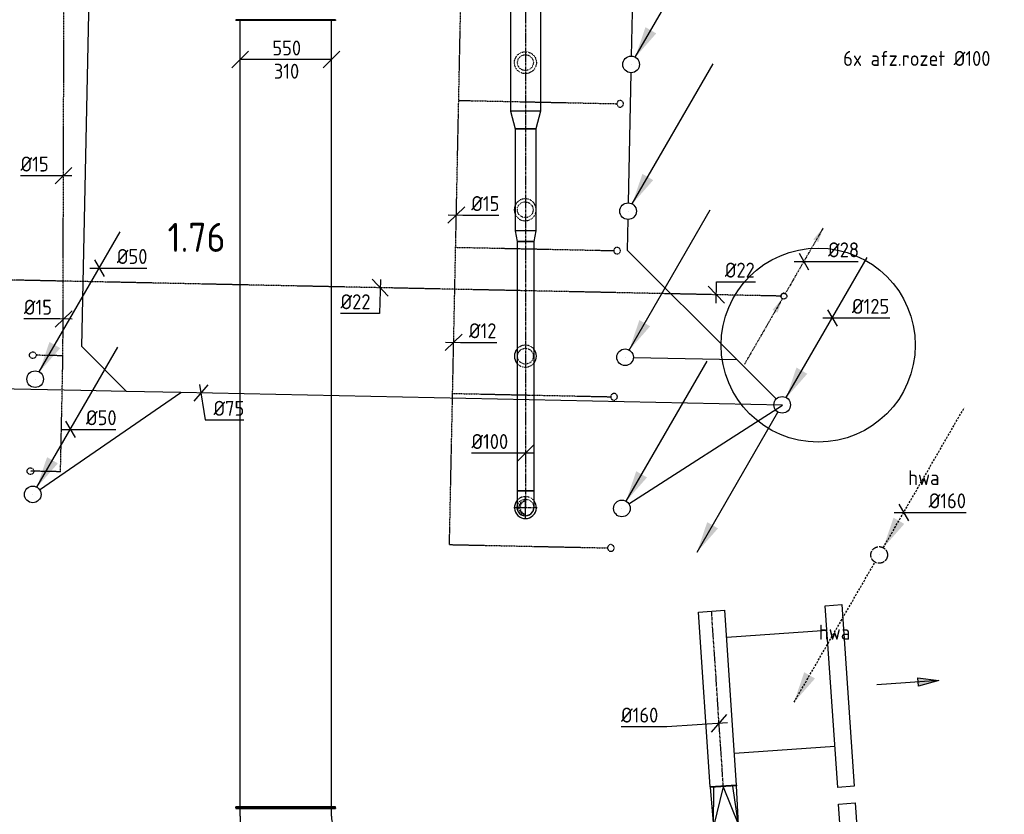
# Model space of a CAD drawing. Header units: millimetres. Extents: x -2733 to 48660, y -299 to 65852.
# Tile 30 of 44: x 26075 to 32002, y 19289 to 24075. Entities that reach past the tile are written whole.
import ezdxf
from ezdxf.enums import TextEntityAlignment as Align

# ---------------------------------------------------------------- set-up
doc = ezdxf.new("R2010")
doc.units = ezdxf.units.MM
for name, pattern in [('2322109', [10, 5, -2, 1, -2]), ('2322109_a', [10, 5, -2, 1, -2]), ('2322121', [2000, 1000, 1000]), ('2322121_a', [2000, 1000, 1000]), ('2322122', [47, 40, -7]), ('2322122_a', [19.5, 12.5, -7]), ('CENTER2', [28.575, 19.05, -3.175, 3.175, -3.175]), ('SMALL_DASH', [1.5, 0.5, -1])]:
    doc.linetypes.add(name, pattern=pattern)
for name, color, linetype in [('bTuwkundig', 7, 'Continuous'), ('WL521---_D', 4, 'Continuous'), ('WL524---', 4, '2322121'), ('WL531---', 5, '2322109'), ('WL561---', 4, 'Continuous'), ('WL570---_RETOUR_D', 4, 'Continuous'), ('WL570---_RETOUR_HL', 1, 'CENTER2'), ('WL570---_RETOUR_RST', 4, 'Continuous'), ('WL570---_TOEVOER', 3, 'Continuous'), ('WL570---_TOEVOER_D', 3, 'Continuous'), ('WL570---_TOEVOER_HL', 1, 'CENTER2'), ('WM521---', 1, 'Continuous'), ('WM524---', 1, 'Continuous'), ('WM531---', 1, 'Continuous'), ('WM561---', 1, 'Continuous'), ('WM570---', 1, 'Continuous'), ('WM570---_RETOUR', 1, 'Continuous'), ('WM570---_TOEVOER', 1, 'Continuous')]:
    doc.layers.add(name, color=color, linetype=linetype)
doc.styles.add('STABICAD-018', font='ISOCP.SHX', dxfattribs={"height": 90})
doc.styles.add('STABICAD-035', font='ISOCP.SHX', dxfattribs={"height": 175})

# ---------------------------------------------------------------- blocks, each defined once
blk = doc.blocks.new('*U539')
at = {"linetype": '2322109'}
for points in [[(236.2, 409.2), (207.7, 324.7), (177.3, 342.2)], [(-8.8, -15.2), (-37.3, -99.7), (-67.7, -82.2)]]:
    blk.add_hatch(color=2, dxfattribs=at).paths.add_polyline_path(points, flags=0)
at = {"color": 2, "linetype": '2322109_a'}
for p, q in [((236.2, 409.2, 3000), (8.8, 15.2, 3000)), ((-8.8, -15.2, 3000), (-236.2, -409.2, 3000))]:
    blk.add_line(p, q, dxfattribs=at)
at = {"color": 0, "linetype": '2322109'}
blk.add_line((0, 0), (0, 0, 3000), dxfattribs=at)
at = {"color": 2, "linetype": '2322109'}
blk.add_circle((0, 0, 3000), 17.5, dxfattribs=at)
at = {"color": 0, "linetype": '2322109'}
blk.add_arc((0, 0, 3000), 17.5, 60, 240, dxfattribs=at)
at = {"layer": 'WM570---_RETOUR', "color": 2, "style": 'STABICAD-018'}
for tag, p in [('SECTIONCODE', (30674.6, 22560.2, 1499.5)), ('POSITIONCODE', (30674.6, 22560.2, 1499.5)), ('CODE', (30674.6, 22510.2)), ('FLOORCODE', (30724.6, 22410.2))]:
    blk.add_attdef(tag, p, '', height=1.2, dxfattribs=at)
blk = doc.blocks.new('*U544')
at = {"color": 0, "linetype": 'Continuous'}
for p, q in [((-57.7, 0), (95.9, 0)), ((-28.9, 50), (28.9, -50)), ((95.9, 0), (325.9, 0))]:
    blk.add_line(p, q, dxfattribs=at)
at = {"color": 0, "linetype": 'Continuous', "style": 'STABICAD-018'}
blk.add_text('%%c28', height=90, dxfattribs=at).set_placement((145.9, 25))
at = {"layer": 'WM570---_RETOUR', "color": 2, "style": 'STABICAD-018'}
blk.add_attdef('CODE', (30795.2, 22619.1), '', height=1.2, dxfattribs=at)
blk = doc.blocks.new('*U39')
at = {"linetype": '2322122'}
blk.add_hatch(color=2, dxfattribs=at).paths.add_polyline_path([(25, 43.3), (86.3, 224.4), (151.2, 186.9)], flags=0)
at = {"color": 2, "linetype": '2322122_a'}
blk.add_line((25, 43.3, 2926), (512.5, 887.7, 2926), dxfattribs=at)
at = {"color": 0, "linetype": '2322122'}
blk.add_line((0, 0), (0, 0, 2926), dxfattribs=at)
blk.add_circle((0, 0, 2926), 50, dxfattribs=at)
at = {"color": 2, "linetype": '2322122'}
blk.add_circle((0, 0, 2926), 50, dxfattribs=at)
at = {"layer": 'WL561---', "color": 2, "style": 'STABICAD-018'}
for tag, p in [('SECTIONCODE', (31248.5, 21001.5, 1536.5)), ('POSITIONCODE', (31248.5, 21001.5, 1536.5)), ('CODE', (31248.5, 20951.5, 74)), ('FLOORCODE', (31298.5, 20851.5, 74))]:
    blk.add_attdef(tag, p, '', height=1.8, dxfattribs=at)
blk = doc.blocks.new('*U38')
at = {"linetype": '2322122'}
blk.add_hatch(color=2, dxfattribs=at).paths.add_polyline_path([(-512.5, -887.7), (-451.2, -706.5), (-386.3, -744)], flags=0)
at = {"color": 0, "linetype": '2322122'}
blk.add_line((0, 0), (0, 0, 74), dxfattribs=at)
at = {"color": 2, "linetype": '2322122_a'}
blk.add_line((-512.5, -887.7, 74), (-25, -43.3, 74), dxfattribs=at)
at = {"color": 0, "linetype": '2322122'}
blk.add_circle((0, 0, 74), 50, dxfattribs=at)
at = {"color": 2, "linetype": '2322122'}
blk.add_circle((0, 0, 74), 50, dxfattribs=at)
at = {"layer": 'WL561---', "color": 2, "style": 'STABICAD-018'}
for tag, p in [('SECTIONCODE', (31248.5, 21001.5, 36.5)), ('POSITIONCODE', (31248.5, 21001.5, 36.5)), ('CODE', (31248.5, 20951.5)), ('FLOORCODE', (31298.5, 20851.5))]:
    blk.add_attdef(tag, p, '', height=1.8, dxfattribs=at)
blk = doc.blocks.new('*U40')
at = {"color": 0, "linetype": 'Continuous'}
for p, q in [((-57.7, 0), (100.6, 0)), ((-28.9, 50), (28.9, -50)), ((100.6, 0), (375.6, 0))]:
    blk.add_line(p, q, dxfattribs=at)
at = {"color": 0, "linetype": 'Continuous', "style": 'STABICAD-018'}
blk.add_text('%%c160', height=90, dxfattribs=at).set_placement((150.6, 25))
at = {"layer": 'WL561---', "color": 2, "style": 'STABICAD-018'}
blk.add_attdef('CODE', (31396.2, 21107.4, 74), '', height=1.8, dxfattribs=at)
blk = doc.blocks.new('*U281')
at = {"color": 0, "linetype": 'Continuous'}
for p, q in [((-5, 100, -2985), (0, 100, -2985)), ((-5, -100, -2985), (-5, 100, -2985)), ((0, -100, -2985), (0, 100, -2985)), ((5, 75, -2985), (0, 75, -2985)), ((240, 80, -2985), (5, 75, -2985)), ((240, 0, -2985), (5, 75, -2985)), ((5, 75, -2985), (240, 56.6, -2985)), ((245, 80, -2985), (240, 80, -2985)), ((240, -80, -2985), (240, 80, -2985)), ((245, -80, -2985), (245, 80, -2985)), ((240, 0, -2985), (5, -75, -2985)), ((5, -75, -2985), (240, -56.6, -2985)), ((-5, -100, -2985), (0, -100, -2985)), ((5, -75, -2985), (0, -75, -2985)), ((5, -75, -2985), (240, -80, -2985)), ((245, -80, -2985), (240, -80, -2985))]:
    blk.add_line(p, q, dxfattribs=at)
at = {"layer": 'WL570---_TOEVOER_D', "color": 2, "style": 'STABICAD-018'}
for tag, p in [('CODE', (30326.3, 19316, 2985)), ('SECTIONCODE', (30326.3, 19216, 2985)), ('POSITIONCODE', (30326.3, 19216, 2985))]:
    blk.add_attdef(tag, p, '', height=1.8, dxfattribs=at)
blk = doc.blocks.new('*U897')
at = {"color": 0, "linetype": 'Continuous'}
for p, q in [((0, 80, -2985), (1054.5, 80, -2985)), ((0, -80, -2985), (0, 80, -2985)), ((1054.5, 80, -2985), (1054.5, -80, -2985)), ((0, -80, -2985), (1054.5, -80, -2985))]:
    blk.add_line(p, q, dxfattribs=at)
at = {"layer": 'WL570---_TOEVOER_HL', "linetype": 'CENTER2'}
blk.add_line((0, 0, -2985), (1054.5, 0, -2985), dxfattribs=at)
at = {"layer": 'WL570---_TOEVOER_D', "color": 2, "style": 'STABICAD-018'}
for tag in ['SECTIONCODE', 'CODE', 'POSITIONCODE']:
    blk.add_attdef(tag, (30310, 19460.5, 2985), '', height=1.8, dxfattribs=at)
blk = doc.blocks.new('*U898')
at = {"color": 0, "linetype": 'Continuous'}
for p, q in [((49.9, 3.3, -2985), (-315.3, -21, -2985)), ((-46.6, -53.2, -2985), (46.6, 53.2, -2985)), ((-315.3, -21, -2985), (-590.4, -21, -2985))]:
    blk.add_line(p, q, dxfattribs=at)
at = {"color": 0, "linetype": 'Continuous', "style": 'STABICAD-018'}
blk.add_text('%%c160', height=90, dxfattribs=at).set_placement((-590.4, 4, -2985))
at = {"layer": 'WL570---_TOEVOER_D', "color": 2, "style": 'STABICAD-018'}
blk.add_attdef('CODE', (30284.9, 19837.8, 2985), '', height=1.8, dxfattribs=at)
blk = doc.blocks.new('*U474')
at = {"color": 0, "linetype": 'Continuous'}
for p, q in [((0, 300, -3005), (5, 300, -3005)), ((0, -300, -3005), (0, 300, -3005)), ((5, -300, -3005), (5, 300, -3005)), ((4746.8, 300, -3005), (4741.8, 300, -3005)), ((4741.8, -300, -3005), (4741.8, 300, -3005)), ((4746.8, -300, -3005), (4746.8, 300, -3005)), ((5, 275, -3005), (4741.8, 275, -3005)), ((5, -275, -3005), (4741.8, -275, -3005)), ((0, -300, -3005), (5, -300, -3005)), ((4746.8, -300, -3005), (4741.8, -300, -3005))]:
    blk.add_line(p, q, dxfattribs=at)
at = {"layer": 'WM570---_RETOUR', "color": 2, "style": 'STABICAD-018'}
for tag, p in [('POSITIONCODE', (27526.6, 20759, 3005)), ('SECTIONCODE', (27526.6, 19707.8, 3005)), ('CODE', (27676.6, 19328.6, 3005))]:
    blk.add_attdef(tag, p, '', height=1.8, rotation=355, dxfattribs=at)
blk = doc.blocks.new('*U289')
at = {"color": 0, "linetype": 'Continuous'}
for p, q in [((-52.3, 372, -3005), (-55.8, 368.4, -3005)), ((368.4, -55.8, -3005), (-55.8, 368.4, -3005)), ((372, -52.3, -3005), (-52.3, 372, -3005)), ((-226, 300, -3005), (-221, 300, -3005)), ((-226, -300, -3005), (-226, 300, -3005)), ((-221, -300, -3005), (-221, 300, -3005)), ((-70, 318.9, -3005), (-38.2, 350.8, -3005)), ((-176, 275, -3005), (-221, 275, -3005)), ((318.9, -70, -3005), (350.8, -38.2, -3005)), ((372, -52.3, -3005), (368.4, -55.8, -3005)), ((-176, -275, -3005), (-221, -275, -3005)), ((-226, -300, -3005), (-221, -300, -3005))]:
    blk.add_line(p, q, dxfattribs=at)
for radius in [150, 700]:
    blk.add_arc((-176, 425, -3005), radius, 270, 315, dxfattribs=at)
at = {"layer": 'WL570---_TOEVOER_D', "color": 2, "style": 'STABICAD-018'}
for tag in ['CODE', 'SECTIONCODE', 'POSITIONCODE']:
    blk.add_attdef(tag, (27676.6, 19102.5, 3005), '', height=1.8, dxfattribs=at)
blk = doc.blocks.new('*U477')
at = {"color": 0, "linetype": 'Continuous'}
for p, q in [((-225, 50, -3005), (-325, -50, -3005)), ((275, 0, -3005), (-275, 0, -3005)), ((325, 50, -3005), (225, -50, -3005))]:
    blk.add_line(p, q, dxfattribs=at)
at = {"color": 0, "linetype": 'Continuous', "style": 'STABICAD-018'}
for s, p in [('550', (-81, 25, -3005)), ('310', (-72, -115, -3005))]:
    blk.add_text(s, height=90, dxfattribs=at).set_placement(p)
at = {"layer": 'WM570---_RETOUR', "color": 2, "style": 'STABICAD-018'}
blk.add_attdef('CODE', (27676.6, 23834.9, 3005), '', height=1.8, dxfattribs=at)
blk = doc.blocks.new('*U486')
at = {"color": 2, "linetype": 'SMALL_DASH'}
for radius in [66, 47.5]:
    blk.add_circle((0, 0, 600), radius, dxfattribs=at)
at = {"layer": 'WM570---_RETOUR', "color": 2, "style": 'STABICAD-018'}
for tag, p in [('CODE', (29119.2, 23916.5, -600)), ('SECTIONCODE', (29119.2, 23816.5, -600)), ('MATERIALCODE', (29119.2, 23816.5, -600)), ('POSITIONCODE', (29119.2, 23816.5, -600)), ('FLOWPREFIX', (29341.7, 23776.5, -600)), ('FLOW', (29364.2, 23776.5, -600)), ('FLOWSUFFIX', (29386.7, 23776.5, -600))]:
    blk.add_attdef(tag, p, '', height=1.8, dxfattribs=at)
at = {"layer": 'WM570---_RETOUR', "color": 1, "style": 'STABICAD-018'}
blk.add_attdef('PRODUCTCODE', (28919.2, 23856.5, -600), '', height=1.8, dxfattribs=at)
blk = doc.blocks.new('*U484')
at = {"color": 2, "linetype": 'SMALL_DASH'}
blk.add_circle((0, 0, 600), 47.5, dxfattribs=at)
for start, end in [(14.56016, 157.82801), (202.17199, 345.43984)]:
    blk.add_arc((0, 0, 600), 66, start, end, dxfattribs=at)
at = {"color": 0, "linetype": 'Continuous'}
for start, end in [(157.82801, 202.17199), (345.43984, 14.56016)]:
    blk.add_arc((0, 0, 600), 66, start, end, dxfattribs=at)
at = {"layer": 'WM570---_RETOUR', "color": 2, "style": 'STABICAD-018'}
for tag, p in [('CODE', (29117.8, 23030.4, -600)), ('SECTIONCODE', (29117.8, 22930.4, -600)), ('MATERIALCODE', (29117.8, 22930.4, -600)), ('POSITIONCODE', (29117.8, 22930.4, -600)), ('FLOWPREFIX', (29340.3, 22890.4, -600)), ('FLOW', (29362.8, 22890.4, -600)), ('FLOWSUFFIX', (29385.3, 22890.4, -600))]:
    blk.add_attdef(tag, p, '', height=1.8, dxfattribs=at)
at = {"layer": 'WM570---_RETOUR', "color": 1, "style": 'STABICAD-018'}
blk.add_attdef('PRODUCTCODE', (28917.8, 22970.4, -600), '', height=1.8, dxfattribs=at)
blk = doc.blocks.new('*U483')
at = {"color": 2, "linetype": 'SMALL_DASH'}
blk.add_circle((0, 0, 600), 47.5, dxfattribs=at)
for start, end in [(40.74905, 139.25095), (220.74905, 319.25095)]:
    blk.add_arc((0, 0, 600), 66, start, end, dxfattribs=at)
at = {"color": 0, "linetype": 'Continuous'}
for start, end in [(139.25095, 220.74905), (319.25095, 40.74905)]:
    blk.add_arc((0, 0, 600), 66, start, end, dxfattribs=at)
at = {"layer": 'WM570---_RETOUR', "color": 2, "style": 'STABICAD-018'}
for tag, p in [('CODE', (29119.1, 22148.6, -600)), ('SECTIONCODE', (29119.1, 22048.6, -600)), ('MATERIALCODE', (29119.1, 22048.6, -600)), ('POSITIONCODE', (29119.1, 22048.6, -600)), ('FLOWPREFIX', (29341.6, 22008.6, -600)), ('FLOW', (29364.1, 22008.6, -600)), ('FLOWSUFFIX', (29386.6, 22008.6, -600))]:
    blk.add_attdef(tag, p, '', height=1.8, dxfattribs=at)
at = {"layer": 'WM570---_RETOUR', "color": 1, "style": 'STABICAD-018'}
blk.add_attdef('PRODUCTCODE', (28919.1, 22088.6, -600), '', height=1.8, dxfattribs=at)
blk = doc.blocks.new('*U482')
at = {"color": 2, "linetype": 'SMALL_DASH'}
blk.add_arc((0, 0, 600), 66, 40.74905, 139.25095, dxfattribs=at)
at = {"color": 0, "linetype": 'Continuous'}
blk.add_arc((0, 0, 600), 66, 139.25095, 40.74905, dxfattribs=at)
at = {"layer": 'WM570---_RETOUR', "color": 2, "style": 'STABICAD-018'}
for tag, p in [('CODE', (29119.1, 21236.7, -600)), ('SECTIONCODE', (29119.1, 21136.7, -600)), ('MATERIALCODE', (29119.1, 21136.7, -600)), ('POSITIONCODE', (29119.1, 21136.7, -600)), ('FLOWPREFIX', (29341.6, 21096.7, -600)), ('FLOW', (29364.1, 21096.7, -600)), ('FLOWSUFFIX', (29386.6, 21096.7, -600))]:
    blk.add_attdef(tag, p, '', height=1.8, dxfattribs=at)
at = {"layer": 'WM570---_RETOUR', "color": 1, "style": 'STABICAD-018'}
blk.add_attdef('PRODUCTCODE', (28919.1, 21176.7, -600), '', height=1.8, dxfattribs=at)
blk = doc.blocks.new('*U520')
at = {"color": 0, "linetype": 'Continuous'}
for p, q in [((0, 90, -2750), (2122.6, 90, -2750)), ((0, -90, -2750), (0, 90, -2750)), ((2122.6, 90, -2750), (2122.6, -90, -2750)), ((0, -90, -2750), (2122.6, -90, -2750))]:
    blk.add_line(p, q, dxfattribs=at)
at = {"layer": 'WL570---_RETOUR_HL', "linetype": 'CENTER2'}
blk.add_line((0, 0, -2750), (2122.6, 0, -2750), dxfattribs=at)
at = {"layer": 'WM570---_RETOUR', "color": 2, "style": 'STABICAD-018'}
for tag in ['CODE', 'SECTIONCODE', 'POSITIONCODE']:
    blk.add_attdef(tag, (29119.1, 25647.1, 2750), '', height=1.8, dxfattribs=at)
blk = doc.blocks.new('*U493')
at = {"color": 0, "linetype": 'Continuous'}
for p, q in [((0, 90, -2750), (106.1, 62.5, -2750)), ((0, 90, -2750), (0, -90, -2750)), ((106.1, 62.5, -2750), (106.1, -62.5, -2750)), ((0, -90, -2750), (106.1, -62.5, -2750))]:
    blk.add_line(p, q, dxfattribs=at)
at = {"layer": 'WL570---_RETOUR_HL', "linetype": 'CENTER2'}
blk.add_line((0, 0, -2750), (106.1, 0, -2750), dxfattribs=at)
for centre in [(0, 0, -2750), (106.1, 0, -2750)]:
    blk.add_circle(centre, 0.0125, dxfattribs=at)
at = {"layer": 'WM570---_RETOUR', "color": 2, "style": 'STABICAD-018'}
for tag, p in [('CODE', (29119.1, 23624.6, 2750)), ('SECTIONCODE', (29119.1, 23524.6, 2750)), ('POSITIONCODE', (29119.1, 23524.6, 2750))]:
    blk.add_attdef(tag, p, '', height=1.8, dxfattribs=at)
blk = doc.blocks.new('*U491')
at = {"color": 0, "linetype": 'Continuous'}
for p, q in [((0, 62.5, -2750), (614.2, 62.5, -2750)), ((0, -62.5, -2750), (0, 62.5, -2750)), ((614.2, 62.5, -2750), (614.2, -62.5, -2750)), ((0, -62.5, -2750), (614.2, -62.5, -2750))]:
    blk.add_line(p, q, dxfattribs=at)
at = {"layer": 'WL570---_RETOUR_HL', "linetype": 'CENTER2'}
blk.add_line((0, 0, -2750), (614.2, 0, -2750), dxfattribs=at)
at = {"layer": 'WM570---_RETOUR', "color": 2, "style": 'STABICAD-018'}
for tag in ['CODE', 'SECTIONCODE', 'POSITIONCODE']:
    blk.add_attdef(tag, (29119.1, 23418.5, 2750), '', height=1.8, dxfattribs=at)
blk = doc.blocks.new('*U492')
at = {"color": 0, "linetype": 'Continuous'}
for p, q in [((0, 62.5, -2750), (64.2, 50, -2750)), ((0, 62.5, -2750), (0, -62.5, -2750)), ((64.2, 50, -2750), (64.2, -50, -2750)), ((0, -62.5, -2750), (64.2, -50, -2750))]:
    blk.add_line(p, q, dxfattribs=at)
at = {"layer": 'WL570---_RETOUR_HL', "linetype": 'CENTER2'}
blk.add_line((0, 0, -2750), (64.2, 0, -2750), dxfattribs=at)
for centre in [(0, 0, -2750), (64.2, 0, -2750)]:
    blk.add_circle(centre, 0.0125, dxfattribs=at)
at = {"layer": 'WM570---_RETOUR', "color": 2, "style": 'STABICAD-018'}
for tag, p in [('CODE', (29119.1, 22904.3, 2750)), ('SECTIONCODE', (29119.1, 22804.3, 2750)), ('POSITIONCODE', (29119.1, 22804.3, 2750))]:
    blk.add_attdef(tag, p, '', height=1.8, dxfattribs=at)
blk = doc.blocks.new('*U490')
at = {"color": 0, "linetype": 'Continuous'}
for p, q in [((0, 50, -2750), (1503.4, 50, -2750)), ((0, -50, -2750), (0, 50, -2750)), ((1503.4, 50, -2750), (1503.4, -50, -2750)), ((0, -50, -2750), (1503.4, -50, -2750))]:
    blk.add_line(p, q, dxfattribs=at)
at = {"layer": 'WL570---_RETOUR_HL', "linetype": 'CENTER2'}
blk.add_line((0, 0, -2750), (1503.4, 0, -2750), dxfattribs=at)
at = {"layer": 'WM570---_RETOUR', "color": 2, "style": 'STABICAD-018'}
for tag in ['CODE', 'SECTIONCODE', 'POSITIONCODE']:
    blk.add_attdef(tag, (29119.1, 22740.1, 2750), '', height=1.8, dxfattribs=at)
blk = doc.blocks.new('*U488')
at = {"layer": 'WL570---_RETOUR_HL', "linetype": 'CENTER2'}
for p, q in [((0, -70), (0, 70)), ((-70, 0), (70, 0))]:
    blk.add_line(p, q, dxfattribs=at)
at = {"layer": 'WL570---_RETOUR_HL', "linetype": 'SMALL_DASH'}
blk.add_circle((0, 0, -2650), 50, dxfattribs=at)
at = {"layer": 'WL570---_RETOUR_HL', "linetype": 'CENTER2'}
blk.add_circle((0, 0, -2650), 0.0125, dxfattribs=at)
at = {"layer": 'WL570---_RETOUR_HL', "linetype": 'SMALL_DASH'}
for centre, radius, start, end in [((0, 0, -2650), 40, 90, 270), ((9.5, 0, -2650), 41.1, 103.35118, 256.64882)]:
    blk.add_arc(centre, radius, start, end, dxfattribs=at)
at = {"layer": 'WM570---_RETOUR', "color": 2, "style": 'STABICAD-018'}
for tag in ['CODE', 'SECTIONCODE', 'POSITIONCODE']:
    blk.add_attdef(tag, (29119.1, 21136.7, 2650), '', height=1.8, dxfattribs=at)
blk = doc.blocks.new('*U489')
at = {"color": 2, "linetype": 'SMALL_DASH'}
blk.add_circle((0, 0, 600), 50, dxfattribs=at)
at = {"layer": 'WM570---_RETOUR', "color": 2, "style": 'STABICAD-018'}
for tag in ['CODE', 'SECTIONCODE', 'POSITIONCODE']:
    blk.add_attdef(tag, (29119.1, 21136.7, -600), '', height=1.8, dxfattribs=at)
blk = doc.blocks.new('*U494')
at = {"color": 0, "linetype": 'Continuous'}
for p, q in [((-100, 50, -2750), (-86.8, 50, -2750)), ((-100, -50, -2750), (-100, 50, -2750)), ((-86.8, 50, -2750), (-61.4, 50, -2750)), ((-61.4, 50, -2750), (-38.6, 50, -2750)), ((-38.6, 50, -2750), (-20, 50, -2750)), ((-20, 50, -2750), (-6.8, 50, -2750)), ((-6.8, 50, -2750), (0, 50, -2750)), ((-100, -50, -2750), (-86.8, -50, -2750)), ((-86.8, -50, -2750), (-61.4, -50, -2750)), ((-61.4, -50, -2750), (-38.6, -50, -2750)), ((-38.6, -50, -2750), (-20, -50, -2750)), ((-20, -50, -2750), (-6.8, -50, -2750)), ((-6.8, -50, -2750), (0, -50, -2750))]:
    blk.add_line(p, q, dxfattribs=at)
blk.add_arc((0, 0, -2750), 50, 270, 90, dxfattribs=at)
at = {"layer": 'WL570---_RETOUR_HL', "linetype": 'CENTER2'}
blk.add_line((-100, 0, -2750), (0, 0, -2750), dxfattribs=at)
at = {"layer": 'WM570---_RETOUR', "color": 2, "style": 'STABICAD-018'}
for tag in ['CODE', 'SECTIONCODE', 'POSITIONCODE']:
    blk.add_attdef(tag, (29119.1, 21136.7, 2750), '', height=1.8, dxfattribs=at)
blk = doc.blocks.new('*U497')
at = {"linetype": '2322121'}
blk.add_hatch(color=2, dxfattribs=at).paths.add_polyline_path([(25, 43.3), (86.3, 224.4), (151.2, 186.9)], flags=0)
at = {"color": 2, "linetype": '2322121_a'}
blk.add_line((25, 43.3, 3000), (512.5, 887.7, 3000), dxfattribs=at)
at = {"color": 0, "linetype": '2322121'}
blk.add_line((0, 0), (0, 0, 3000), dxfattribs=at)
blk.add_circle((0, 0, 3000), 50, dxfattribs=at)
at = {"color": 2, "linetype": '2322121'}
blk.add_circle((0, 0, 3000), 50, dxfattribs=at)
at = {"layer": 'WM570---_RETOUR', "color": 2, "style": 'STABICAD-018'}
for tag, p in [('SECTIONCODE', (29755.4, 23955.8, 1499.5)), ('POSITIONCODE', (29755.4, 23955.8, 1499.5)), ('CODE', (29755.4, 23905.8)), ('FLOORCODE', (29805.4, 23805.8))]:
    blk.add_attdef(tag, p, '', height=1.8, dxfattribs=at)
blk = doc.blocks.new('*U498')
at = {"linetype": '2322121'}
blk.add_hatch(color=2, dxfattribs=at).paths.add_polyline_path([(25, 43.3), (86.3, 224.4), (151.2, 186.9)], flags=0)
at = {"color": 2, "linetype": '2322121_a'}
blk.add_line((25, 43.3, 3000), (512.5, 887.7, 3000), dxfattribs=at)
at = {"color": 0, "linetype": '2322121'}
blk.add_line((0, 0), (0, 0, 3000), dxfattribs=at)
blk.add_circle((0, 0, 3000), 50, dxfattribs=at)
at = {"color": 2, "linetype": '2322121'}
blk.add_circle((0, 0, 3000), 50, dxfattribs=at)
at = {"layer": 'WM570---_RETOUR', "color": 2, "style": 'STABICAD-018'}
for tag, p in [('SECTIONCODE', (29737, 23072.1, 1499.5)), ('POSITIONCODE', (29737, 23072.1, 1499.5)), ('CODE', (29737, 23022.1)), ('FLOORCODE', (29787, 22922.1))]:
    blk.add_attdef(tag, p, '', height=1.8, dxfattribs=at)
blk = doc.blocks.new('*U499')
at = {"linetype": '2322121'}
blk.add_hatch(color=2, dxfattribs=at).paths.add_polyline_path([(25, 43.3), (86.3, 224.4), (151.2, 186.9)], flags=0)
at = {"color": 2, "linetype": '2322121_a'}
blk.add_line((25, 43.3, 3000), (512.5, 887.7, 3000), dxfattribs=at)
at = {"color": 0, "linetype": '2322121'}
blk.add_line((0, 0), (0, 0, 3000), dxfattribs=at)
blk.add_circle((0, 0, 3000), 50, dxfattribs=at)
at = {"color": 2, "linetype": '2322121'}
blk.add_circle((0, 0, 3000), 50, dxfattribs=at)
at = {"layer": 'WM570---_RETOUR', "color": 2, "style": 'STABICAD-018'}
for tag, p in [('SECTIONCODE', (29718.7, 22191.9, 1499.5)), ('POSITIONCODE', (29718.7, 22191.9, 1499.5)), ('CODE', (29718.7, 22141.9)), ('FLOORCODE', (29768.7, 22041.9))]:
    blk.add_attdef(tag, p, '', height=1.8, dxfattribs=at)
blk = doc.blocks.new('*U500')
at = {"linetype": '2322121'}
blk.add_hatch(color=2, dxfattribs=at).paths.add_polyline_path([(25, 43.3), (86.3, 224.4), (151.2, 186.9)], flags=0)
at = {"color": 2, "linetype": '2322121_a'}
blk.add_line((25, 43.3, 3000), (512.5, 887.7, 3000), dxfattribs=at)
at = {"color": 0, "linetype": '2322121'}
blk.add_line((0, 0), (0, 0, 3000), dxfattribs=at)
blk.add_circle((0, 0, 3000), 50, dxfattribs=at)
at = {"color": 2, "linetype": '2322121'}
blk.add_circle((0, 0, 3000), 50, dxfattribs=at)
at = {"layer": 'WM570---_RETOUR', "color": 2, "style": 'STABICAD-018'}
for tag, p in [('SECTIONCODE', (29699.7, 21281.5, 1499.5)), ('POSITIONCODE', (29699.7, 21281.5, 1499.5)), ('CODE', (29699.7, 21231.5)), ('FLOORCODE', (29749.7, 21131.5))]:
    blk.add_attdef(tag, p, '', height=1.8, dxfattribs=at)
blk = doc.blocks.new('*U504')
at = {"linetype": '2322121'}
for points in [[(25, 43.3), (86.3, 224.4), (151.2, 186.9)], [(-512.5, -887.7), (-451.2, -706.5), (-386.3, -744)]]:
    blk.add_hatch(color=2, dxfattribs=at).paths.add_polyline_path(points, flags=0)
at = {"color": 2, "linetype": '2322121_a'}
for p, q in [((25, 43.3, 3000), (512.5, 887.7, 3000)), ((-512.5, -887.7, 3000), (-25, -43.3, 3000))]:
    blk.add_line(p, q, dxfattribs=at)
at = {"color": 0, "linetype": '2322121'}
blk.add_line((0, 0), (0, 0, 3000), dxfattribs=at)
blk.add_circle((0, 0, 3000), 50, dxfattribs=at)
at = {"color": 2, "linetype": '2322121'}
blk.add_circle((0, 0, 3000), 50, dxfattribs=at)
at = {"layer": 'WM570---_RETOUR', "color": 2, "style": 'STABICAD-018'}
for tag, p in [('SECTIONCODE', (30664.5, 21905.6, 1499.5)), ('POSITIONCODE', (30664.5, 21905.6, 1499.5)), ('CODE', (30664.5, 21855.6)), ('FLOORCODE', (30714.5, 21755.6))]:
    blk.add_attdef(tag, p, '', height=1.8, dxfattribs=at)
blk = doc.blocks.new('*U505')
at = {"color": 0, "linetype": 'Continuous'}
for p, q in [((-57.7, 0), (68.3, 0)), ((-28.9, 50), (28.9, -50)), ((68.3, 0), (347.1, 0))]:
    blk.add_line(p, q, dxfattribs=at)
at = {"color": 0, "linetype": 'Continuous', "style": 'STABICAD-018'}
blk.add_text('%%c125', height=90, dxfattribs=at).set_placement((118.3, 25))
at = {"layer": 'WM570---_RETOUR', "color": 2, "style": 'STABICAD-018'}
blk.add_attdef('CODE', (30966.5, 22278.7), '', height=1.8, dxfattribs=at)
blk = doc.blocks.new('*U508')
at = {"linetype": '2322121'}
blk.add_hatch(color=2, dxfattribs=at).paths.add_polyline_path([(25, 43.3), (86.3, 224.4), (151.2, 186.9)], flags=0)
at = {"color": 2, "linetype": '2322121_a'}
blk.add_line((25, 43.3, 3000), (512.5, 887.7, 3000), dxfattribs=at)
at = {"color": 0, "linetype": '2322121'}
blk.add_line((0, 0), (0, 0, 3000), dxfattribs=at)
blk.add_circle((0, 0, 3000), 50, dxfattribs=at)
at = {"color": 2, "linetype": '2322121'}
blk.add_circle((0, 0, 3000), 50, dxfattribs=at)
at = {"layer": 'WM570---_RETOUR', "color": 2, "style": 'STABICAD-018'}
for tag, p in [('SECTIONCODE', (26153.2, 21365.9, 1499.5)), ('POSITIONCODE', (26153.2, 21365.9, 1499.5)), ('CODE', (26153.2, 21315.9)), ('FLOORCODE', (26203.2, 21215.9))]:
    blk.add_attdef(tag, p, '', height=1.8, dxfattribs=at)
blk = doc.blocks.new('*U506')
at = {"linetype": '2322121'}
blk.add_hatch(color=2, dxfattribs=at).paths.add_polyline_path([(25, 43.3), (86.3, 224.4), (151.2, 186.9)], flags=0)
at = {"color": 2, "linetype": '2322121_a'}
blk.add_line((25, 43.3, 3000), (512.5, 887.7, 3000), dxfattribs=at)
at = {"color": 0, "linetype": '2322121'}
blk.add_line((0, 0), (0, 0, 3000), dxfattribs=at)
blk.add_circle((0, 0, 3000), 50, dxfattribs=at)
at = {"color": 2, "linetype": '2322121'}
blk.add_circle((0, 0, 3000), 50, dxfattribs=at)
at = {"layer": 'WM570---_RETOUR', "color": 2, "style": 'STABICAD-018'}
for tag, p in [('SECTIONCODE', (26153.2, 21365.9, 1499.5)), ('POSITIONCODE', (26153.2, 21365.9, 1499.5)), ('CODE', (26153.2, 21315.9)), ('FLOORCODE', (26203.2, 21215.9))]:
    blk.add_attdef(tag, p, '', height=1.8, dxfattribs=at)
blk = doc.blocks.new('*U510')
at = {"color": 0, "linetype": 'Continuous'}
for p, q in [((-57.7, 0), (44.2, 0)), ((-28.9, 50), (28.9, -50)), ((44.2, 0), (274.2, 0))]:
    blk.add_line(p, q, dxfattribs=at)
at = {"color": 0, "linetype": 'Continuous', "style": 'STABICAD-018'}
blk.add_text('%%c50', height=90, dxfattribs=at).set_placement((94.2, 25))
at = {"layer": 'WM570---_RETOUR', "color": 2, "style": 'STABICAD-018'}
blk.add_attdef('CODE', (26379.5, 21607.9), '', height=1.8, dxfattribs=at)
blk = doc.blocks.new('*U509')
at = {"color": 0, "linetype": 'Continuous'}
for p, q in [((-57.7, 0), (55.6, 0)), ((-28.9, 50), (28.9, -50)), ((55.6, 0), (285.6, 0))]:
    blk.add_line(p, q, dxfattribs=at)
at = {"color": 0, "linetype": 'Continuous', "style": 'STABICAD-018'}
blk.add_text('%%c50', height=90, dxfattribs=at).set_placement((105.6, 25))
at = {"layer": 'WM570---_RETOUR', "color": 2, "style": 'STABICAD-018'}
blk.add_attdef('CODE', (26553.9, 22579.1), '', height=1.8, dxfattribs=at)
blk = doc.blocks.new('*U514')
at = {"color": 0, "linetype": 'Continuous'}
for p, q in [((42.8, 49.1), (-42.8, -49.1)), ((-8, 50.2), (25.8, -162.5)), ((25.8, -162.5), (259.5, -162.5))]:
    blk.add_line(p, q, dxfattribs=at)
at = {"color": 0, "linetype": 'Continuous', "style": 'STABICAD-018'}
blk.add_text('%%c75', height=90, dxfattribs=at).set_placement((75.8, -137.5))
at = {"layer": 'WM570---_RETOUR', "color": 2, "style": 'STABICAD-018'}
blk.add_attdef('CODE', (27165.4, 21827.1), '', height=1.8, dxfattribs=at)
blk = doc.blocks.new('*U534')
at = {"color": 0, "linetype": 'Continuous'}
for p, q in [((-50, 0, -2750), (-325.1, 0, -2750)), ((-50, -50, -2750), (50, 50, -2750)), ((50, 0, -2750), (-50, 0, -2750))]:
    blk.add_line(p, q, dxfattribs=at)
at = {"color": 0, "linetype": 'Continuous', "style": 'STABICAD-018'}
blk.add_text('%%c100', height=90, dxfattribs=at).set_placement((-325.1, 25, -2750))
at = {"layer": 'WM570---_RETOUR', "color": 2, "style": 'STABICAD-018'}
blk.add_attdef('CODE', (29119.1, 21464.6, 2750), '', height=1.8, dxfattribs=at)
blk = doc.blocks.new('*U538')
at = {"color": 0, "linetype": '2322109'}
blk.add_arc((0, 0), 20, 181.67246, 175.94049, dxfattribs=at)
at = {"layer": 'WM570---_RETOUR', "color": 2, "style": 'STABICAD-018'}
for tag in ['SECTIONCODE', 'CODE', 'CODE2', 'INDICATIONTEXT', 'POSITIONCODE', 'LABEL']:
    blk.add_attdef(tag, (29689.3, 23568.8), '', height=1.2, dxfattribs=at)
at = {"layer": 'WM570---_RETOUR', "color": 1, "style": 'STABICAD-018'}
blk.add_attdef('PRODUCTCODE', (29689.3, 23568.8), '', height=1.8, dxfattribs=at)
blk = doc.blocks.new('*U537')
at = {"color": 0, "linetype": '2322109'}
blk.add_arc((0, 0), 20, 181.67246, 175.94049, dxfattribs=at)
at = {"layer": 'WM570---_RETOUR', "color": 2, "style": 'STABICAD-018'}
for tag in ['CODE', 'CODE2', 'SECTIONCODE', 'INDICATIONTEXT', 'LABEL', 'POSITIONCODE']:
    blk.add_attdef(tag, (29670.8, 22684.1), '', height=1.2, dxfattribs=at)
at = {"layer": 'WM570---_RETOUR', "color": 1, "style": 'STABICAD-018'}
blk.add_attdef('PRODUCTCODE', (29670.8, 22684.1), '', height=1.8, dxfattribs=at)
blk = doc.blocks.new('*U536')
at = {"color": 0, "linetype": '2322109'}
blk.add_arc((0, 0), 20, 181.67246, 175.94049, dxfattribs=at)
at = {"layer": 'WM570---_RETOUR', "color": 2, "style": 'STABICAD-018'}
for tag in ['CODE', 'CODE2', 'SECTIONCODE', 'INDICATIONTEXT', 'LABEL', 'POSITIONCODE']:
    blk.add_attdef(tag, (29652.5, 21803.9), '', height=1.2, dxfattribs=at)
at = {"layer": 'WM570---_RETOUR', "color": 1, "style": 'STABICAD-018'}
blk.add_attdef('PRODUCTCODE', (29652.5, 21803.9), '', height=1.8, dxfattribs=at)
blk = doc.blocks.new('*U535')
at = {"color": 0, "linetype": '2322109'}
blk.add_arc((0, 0), 20, 181.67246, 175.94049, dxfattribs=at)
at = {"layer": 'WM570---_RETOUR', "color": 2, "style": 'STABICAD-018'}
for tag in ['CODE', 'CODE2', 'SECTIONCODE', 'INDICATIONTEXT', 'LABEL', 'POSITIONCODE']:
    blk.add_attdef(tag, (29633.5, 20893.5), '', height=1.2, dxfattribs=at)
at = {"layer": 'WM570---_RETOUR', "color": 1, "style": 'STABICAD-018'}
blk.add_attdef('PRODUCTCODE', (29633.5, 20893.5), '', height=1.8, dxfattribs=at)
blk = doc.blocks.new('*U548')
at = {"color": 0, "linetype": 'Continuous'}
for p, q in [((48.9, -51), (-48.9, 51)), ((1, 50), (-3.2, -154.4)), ((-3.2, -154.4), (-238.6, -154.4))]:
    blk.add_line(p, q, dxfattribs=at)
at = {"color": 0, "linetype": 'Continuous', "style": 'STABICAD-018'}
blk.add_text('%%c22', height=90, dxfattribs=at).set_placement((-238.6, -129.4))
at = {"layer": 'WM570---_RETOUR', "color": 2, "style": 'STABICAD-018'}
blk.add_attdef('CODE', (28244.7, 22460.8), '', height=1.2, dxfattribs=at)
blk = doc.blocks.new('*U547')
at = {"color": 0, "linetype": 'Continuous'}
for p, q in [((-1, -50), (1.6, 78.2)), ((1.6, 78.2), (237, 78.2)), ((48.9, -51), (-48.9, 51))]:
    blk.add_line(p, q, dxfattribs=at)
at = {"color": 0, "linetype": 'Continuous', "style": 'STABICAD-018'}
blk.add_text('%%c22', height=90, dxfattribs=at).set_placement((51.6, 103.2))
at = {"layer": 'WM570---_RETOUR', "color": 2, "style": 'STABICAD-018'}
blk.add_attdef('CODE', (30267.9, 22418.7), '', height=1.2, dxfattribs=at)
blk = doc.blocks.new('*U545')
at = {"color": 0, "linetype": 'Continuous'}
for p, q in [((-51, -48.9), (51, 48.9)), ((-50, 1), (40.1, -0.8)), ((40.1, -0.8), (255.8, -0.8))]:
    blk.add_line(p, q, dxfattribs=at)
at = {"color": 0, "linetype": 'Continuous', "style": 'STABICAD-018'}
blk.add_text('%%c15', height=90, dxfattribs=at).set_placement((90.1, 24.2))
at = {"layer": 'WM570---_RETOUR', "color": 2, "style": 'STABICAD-018'}
blk.add_attdef('CODE', (28703.1, 22898.5), '', height=1.2, dxfattribs=at)
blk = doc.blocks.new('*U546')
at = {"color": 0, "linetype": 'Continuous'}
for p, q in [((-51, -48.9), (51, 48.9)), ((-50, 1), (41.8, -0.9)), ((41.8, -0.9), (259.2, -0.9))]:
    blk.add_line(p, q, dxfattribs=at)
at = {"color": 0, "linetype": 'Continuous', "style": 'STABICAD-018'}
blk.add_text('%%c12', height=90, dxfattribs=at).set_placement((91.8, 24.1))
at = {"layer": 'WM570---_RETOUR', "color": 2, "style": 'STABICAD-018'}
blk.add_attdef('CODE', (28687.1, 22132.6), '', height=1.2, dxfattribs=at)
blk = doc.blocks.new('*U549')
at = {"color": 0, "linetype": 'Continuous'}
for p, q in [((-24.1, 0.5), (-239.9, 0.5)), ((-51, -48.9), (51, 48.9)), ((50, -1), (-24.1, 0.5))]:
    blk.add_line(p, q, dxfattribs=at)
at = {"color": 0, "linetype": 'Continuous', "style": 'STABICAD-018'}
blk.add_text('%%c15', height=90, dxfattribs=at).set_placement((-239.9, 25.5))
at = {"layer": 'WM570---_RETOUR', "color": 2, "style": 'STABICAD-018'}
blk.add_attdef('CODE', (26339.7, 22273), '', height=1.2, dxfattribs=at)
blk = doc.blocks.new('*U542')
at = {"color": 0, "linetype": '2322109'}
blk.add_circle((0, 0), 20, dxfattribs=at)
at = {"layer": 'WM570---_RETOUR', "color": 2, "style": 'STABICAD-018'}
for tag in ['CODE', 'CODE2', 'SECTIONCODE', 'INDICATIONTEXT', 'LABEL', 'POSITIONCODE']:
    blk.add_attdef(tag, (26139.4, 21356.3), '', height=1.2, dxfattribs=at)
at = {"layer": 'WM570---_RETOUR', "color": 1, "style": 'STABICAD-018'}
blk.add_attdef('PRODUCTCODE', (26139.4, 21356.3), '', height=1.8, dxfattribs=at)
blk = doc.blocks.new('*U874')
at = {"color": 0, "linetype": 'Continuous'}
for p, q in [((-42.4, 0.1), (-258.2, 0.1)), ((-50.1, -49.9), (50.1, 49.9)), ((50, -0.1), (-42.4, 0.1))]:
    blk.add_line(p, q, dxfattribs=at)
at = {"color": 0, "linetype": 'Continuous', "style": 'STABICAD-018'}
blk.add_text('%%c15', height=90, dxfattribs=at).set_placement((-258.2, 25.1))
at = {"layer": 'WM570---', "color": 2, "style": 'STABICAD-018'}
blk.add_attdef('CODE', (26338.1, 23135.7), '', height=1.2, dxfattribs=at)
blk = doc.blocks.new('DM_SYM002')
at = {"color": 0, "linetype": 'Continuous'}
for p, q in [((0, 0), (-7.5, 0)), ((-2.5, -0.5), (-2.5, 0.5)), ((-2.5, 0.5), (0, 0)), ((0, 0), (-2.5, -0.5))]:
    blk.add_line(p, q, dxfattribs=at)
blk.add_solid([(-2.5, 0.5), (-2.5, -0.5), (0, 0)], dxfattribs=at)

msp = doc.modelspace()

# ---------------------------------------------------------------- linework, layer by layer
at = {"layer": 'WL524---', "linetype": '2322121'}
for p, q in [((26448.4, 22106.4), (26516.6, 25379)), ((29772.7, 24633.2), (29756.5, 23855.8)), ((29754.4, 23755.9), (29738, 22972.1)), ((29736, 22872.2), (29732.1, 22688)), ((29732.1, 22688), (30392.2, 22027.9)), ((26448.4, 22106.4), (26718.4, 21836.4)), ((29768.7, 22040.9), (30392.2, 22027.9)), ((30392.2, 22027.9), (30629.1, 21791)), ((26442.9, 21842.2), (23848.4, 21896.2)), ((26194.4, 21244.3), (27044.9, 21829.6)), ((26718.4, 21836.4), (26442.9, 21842.2)), ((27044.9, 21829.6), (26718.4, 21836.4)), ((30665.9, 21754.2), (27044.9, 21829.6)), ((29741.7, 21158.6), (30665.9, 21754.2))]:
    msp.add_line(p, q, dxfattribs=at)
at = {"layer": 'WL531---', "linetype": '2322109'}
for p, q in [((26335.1, 22051), (26345.4, 25785.9)), ((28693.8, 22451.5), (28735.9, 24473.8)), ((28717.5, 23589.1), (29669.3, 23569.3)), ((28699.1, 22704.4), (29650.8, 22684.5)), ((26344.4, 22500.4), (23396.9, 22561.8)), ((28693.8, 22451.5), (26344.4, 22500.4)), ((28680.7, 21824.2), (28693.8, 22451.5)), ((30657.1, 22410.5), (28693.8, 22451.5)), ((26335.1, 22051), (26174, 22054.3)), ((26320.5, 21352.5), (26335.1, 22051)), ((28661.7, 20913.8), (28680.7, 21824.2)), ((28680.7, 21824.2), (29632.5, 21804.3)), ((26320.5, 21352.5), (26139.4, 21356.3)), ((28661.8, 20913.8), (29613.5, 20893.9))]:
    msp.add_line(p, q, dxfattribs=at)
at = {"layer": 'WL570---_TOEVOER_D'}
for points in [[(30923.2, 20545.4), (31022.9, 20552.4), (31097.1, 19458), (30999.9, 19451.2)], [(31004.3, 19351.3), (31104, 19358.3), (31264.9, 17063.9), (31165.2, 17056.9)]]:
    msp.add_lwpolyline(points, close=True, dxfattribs=at)
for points in [[(30330.5, 20357.1), (30933.4, 20399.3)], [(30377, 19658.1), (30982.4, 19700.6)]]:
    msp.add_lwpolyline(points, dxfattribs=at)
at = {"layer": 'WM561---'}
msp.add_circle((30881.5, 22115.3, 2750), 584.4, dxfattribs=at)

# ---------------------------------------------------------------- block references
at = {"layer": 'WL521---_D', "linetype": '2322122'}
for name, p in [('*U39', (31248.5, 20851.5, 74)), ('*U38', (31248.5, 20851.5))]:
    msp.add_blockref(name, p, dxfattribs=at)
at = {"layer": 'WL524---', "linetype": '2322121'}
for name, p in [('*U497', (29755.4, 23805.8)), ('*U498', (29737, 22922.1)), ('*U499', (29718.7, 22041.9)), ('*U506', (26167.7, 21910.1)), ('*U504', (30664.5, 21755.6)), ('*U508', (26153.2, 21215.9)), ('*U500', (29699.7, 21131.5))]:
    msp.add_blockref(name, p, dxfattribs=at)
at = {"layer": 'WL531---', "linetype": '2322109'}
for name, p in [('*U538', (29689.3, 23568.8)), ('*U539', (30674.6, 22410.2)), ('*U537', (29670.8, 22684.1)), ('*U542', (26154, 22054.7)), ('*U536', (29652.5, 21803.9)), ('*U542', (26139.4, 21356.3)), ('*U535', (29633.5, 20893.5))]:
    msp.add_blockref(name, p, dxfattribs=at)
at = {"layer": 'WL570---_RETOUR_D', "linetype": 'Continuous'}
for name, p, rotation in [('*U520', (29119.1, 25647.1, 2750), 270), ('*U493', (29119.1, 23524.6, 2750), 270), ('*U491', (29119.1, 23418.5, 2750), 269.9999999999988), ('*U492', (29119.1, 22804.3, 2750), 269.9999999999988), ('*U490', (29119.1, 22740.1, 2750), 270), ('*U494', (29119.1, 21136.7, 2750), 270), ('*U489', (29119.1, 21136.7, -600), 270)]:
    msp.add_blockref(name, p, dxfattribs=dict(at, rotation=rotation))
msp.add_blockref('*U488', (29119.1, 21136.7, 2650), dxfattribs=at)
at = {"layer": 'WL570---_RETOUR_RST', "linetype": 'Continuous'}
for name, p in [('*U486', (29119.2, 23816.5, -600)), ('*U484', (29117.8, 22930.4, -600)), ('*U483', (29119.1, 22048.6, -600)), ('*U482', (29119.1, 21136.7, -600))]:
    msp.add_blockref(name, p, dxfattribs=at)
at = {"layer": 'WL570---_TOEVOER', "linetype": 'Continuous', "xscale": 49.99999999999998, "yscale": 49.99999999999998, "zscale": 49.99999999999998, "rotation": 4.011509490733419}
msp.add_blockref('DM_SYM002', (31607.6, 20095.4), dxfattribs=at)
at = {"layer": 'WL570---_TOEVOER_D', "linetype": 'Continuous'}
for name, p, rotation in [('*U474', (27676.6, 19328.6, 3005), 90.00000000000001), ('*U897', (30310, 19460.5, 2985), 93.81057291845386), ('*U281', (30326.3, 19216, 2985), 93.81057291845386), ('*U289', (27676.6, 19102.5, 3005), 270)]:
    msp.add_blockref(name, p, dxfattribs=dict(at, rotation=rotation))
at = {"layer": 'WM521---', "linetype": 'Continuous'}
msp.add_blockref('*U40', (31396.2, 21107.4, 74), dxfattribs=at)
at = {"layer": 'WM524---', "linetype": 'Continuous'}
for name, p in [('*U509', (26553.9, 22579.1)), ('*U505', (30966.5, 22278.7)), ('*U514', (27165.4, 21827.1)), ('*U510', (26379.5, 21607.9))]:
    msp.add_blockref(name, p, dxfattribs=at)
at = {"layer": 'WM531---', "linetype": 'Continuous'}
for name, p in [('*U874', (26338.1, 23135.7)), ('*U545', (28703.1, 22898.5)), ('*U544', (30795.2, 22619.1)), ('*U547', (30267.9, 22418.7)), ('*U548', (28244.7, 22460.8)), ('*U549', (26339.7, 22273)), ('*U546', (28687.1, 22132.6))]:
    msp.add_blockref(name, p, dxfattribs=at)
at = {"layer": 'WM570---_RETOUR', "linetype": 'Continuous'}
msp.add_blockref('*U534', (29119.1, 21464.6, 2750), dxfattribs=at)
at = {"layer": 'WM570---_TOEVOER', "linetype": 'Continuous'}
for name, p in [('*U477', (27676.6, 23834.9, 3005)), ('*U898', (30284.9, 19837.8, 2985))]:
    msp.add_blockref(name, p, dxfattribs=at)

# ---------------------------------------------------------------- texts
at = {"layer": 'bTuwkundig', "color": 3, "style": 'STABICAD-035'}
msp.add_text('1.76', height=175, dxfattribs=at).set_placement((26964.7, 22676.8, -500))
at = {"layer": 'WL521---_D', "color": 2, "style": 'STABICAD-018'}
for p in [(31517.2, 21317, 3000), (30979.7, 20386, 74)]:
    msp.add_text('hwa', height=90, dxfattribs=at).set_placement(p, align=Align.MIDDLE_CENTER)
at = {"layer": 'WM570---', "color": 1, "style": 'STABICAD-018'}
msp.add_text('6x afz.rozet %%C100', height=90, dxfattribs=at).set_placement((31031.8, 23796.8, -3000))

doc.saveas('drawing.dxf')
